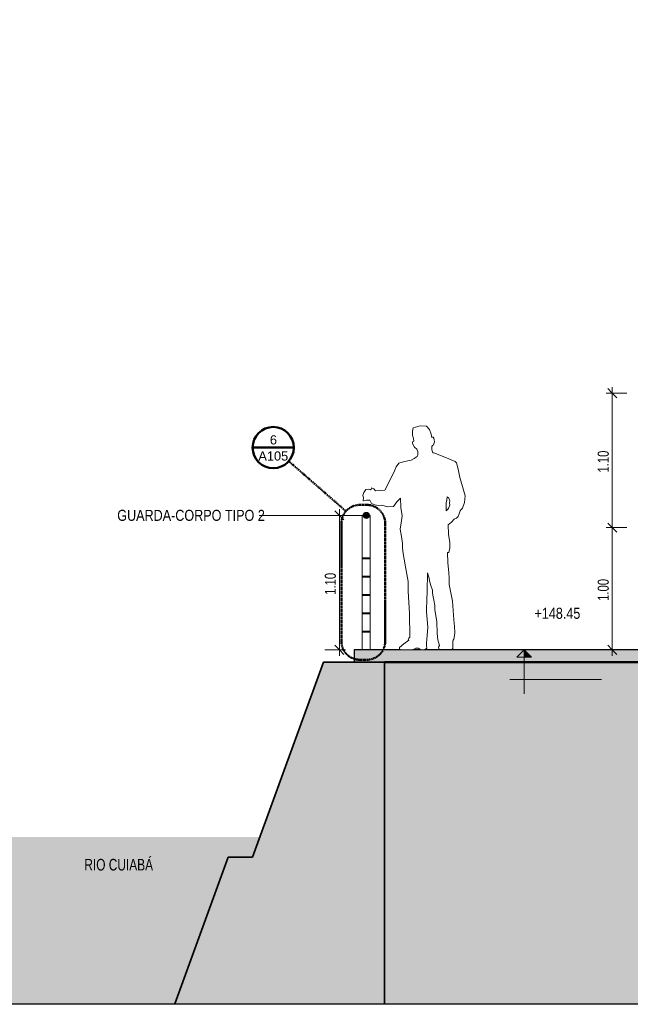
# Model space of a CAD drawing. Header units: millimetres. Extents: x -889843 to -836150, y 145549 to 161232.
# Tile 2 of 24: x -869049 to -864048, y 145549 to 153607. Entities that reach past the tile are written whole.
import ezdxf

# ---------------------------------------------------------------- set-up
doc = ezdxf.new("R2010")
doc.units = ezdxf.units.MM
doc.header["$XCLIPFRAME"] = 2
doc.linetypes.add('Tracejada', pattern=[6.35, 3.175, -3.175])
doc.linetypes.add('TRAÇO 2_5mm', pattern=[6, 3, -3])
for name, color, linetype, lineweight in [('A-ANNO-DIMS', 211, 'Continuous', 5), ('A-ANNO-DIMS-50', 211, 'Continuous', 5), ('A-ANNO-SYMB', 150, 'Continuous', 5), ('A-DETL', 90, 'Continuous', 5), ('A-DETL-GENF', 92, 'Continuous', 5), ('A-FLOR', 192, 'Continuous', 5), ('A-FLOR-HRAL-IDEN', 2, 'Continuous', 5), ('A-FLOR-PATT', 8, 'Continuous', 25), ('Balaústres', 7, 'Continuous', 5), ('Corrimão', 7, 'Continuous', 5), ('G-ANNO-DIMS', 111, 'Continuous', 5), ('G-ANNO-REFR', 1, 'Tracejada', 5), ('G-ANNO-TEXT', 231, 'Continuous', 5), ('Guarda-corpos', 7, 'Continuous', 5)]:
    doc.layers.add(name, color=color, linetype=linetype, lineweight=lineweight)
doc.styles.add('Arial', font='arial.ttf', dxfattribs={"height": 75})
doc.styles.add('Swis721 Cn BT', font='swissc.ttf', dxfattribs={"height": 90})
doc.styles.add('Swis721 LtCn BT_2', font='swisscl.ttf', dxfattribs={"height": 90})
doc.styles.add('Swis721 LtCn BT_3', font='swisscl.ttf', dxfattribs={"height": 95})
doc.dimstyles.new('Linear_wCenter_-_3mm_Arial', dxfattribs={"dimscale": 304.8, "dimtxt": 91.676869, "dimasz": 0.246063, "dimexe": 0.164042, "dimexo": 0.0625, "dimgap": 0, "dimtad": 1, "dimlfac": 0.001, "dimrnd": 0.01, "dimzin": 0, "dimdsep": 46, "dimtxsty": 'Swis721 LtCn BT_2', "dimblk1": 'OBLIQUE', "dimblk2": 'OBLIQUE', "dimsah": 1, "dimcen": 0.09, "dimdle": 0.164042, "dimazin": 0, "dimtfac": 1, "dimtdec": 4, "dimtix": 1, "dimtmove": 0, "dimatfit": 3, "dimfxl": 0.393701, "dimfxlon": 1, "dimtvp": 1, "dimtolj": 1, "dimtzin": 0, "dimarcsym": 2})
picture_1 = doc.add_image_def('image1.png', size_in_pixel=(1000, 904))
picture_2 = doc.add_image_def('image2.png', size_in_pixel=(1500, 1617))
picture_3 = doc.add_image_def('image3.png', size_in_pixel=(1556, 1639))
pattern_1 = [(50, (-853106.026, 150500), (72.87376, -6.37607), [7.62, -83.82]), (355, (-853106.026, 150500), (-14.097, 76.42244), [6.096, -67.056]), (100.451, (-853099.95, 150499.47), (58.77696, 70.04687), [6.476, -71.236]), (46.184, (-853106.03, 150520.32), (108.4314, -16.81745), [11.43, -125.73]), (96.636, (-853096.99, 150518.92), (94.961, 98.9709), [9.714, -106.854]), (351.184, (-853106.03, 150520.32), (94.9623, 98.9702), [9.144, -100.584]), (21, (-853095.866, 150515.24), (60.64565, -40.90654), [7.62, -83.82]), (326, (-853095.866, 150515.24), (24.72083, 73.67493), [6.096, -67.056]), (71.451, (-853090.81, 150511.83), (85.3669, 32.76874), [6.476, -71.236]), (37.5, (-853106.026, 150500), (1.235525, 33.822432), [3.353, -62.89, 3.353, -64.719, -67.31]), (37.5, (-853106.026, 150500), (1.235525, 33.822432), [-134.315, 3.353, -63.957]), (7.5, (-853106.026, 150500), (26.728146, 40.07255), [3.353, -35.458, 3.353, -61.366, -25.654]), (7.5, (-853106.026, 150500), (26.728146, 40.07255), [-103.53, 3.353, -22.301]), (327.5, (-853128.683, 150500), (54.236318, -2.292117), [3.353, -22.047, 3.353, -75.895, -105.156]), (327.5, (-853128.683, 150500), (54.236318, -2.292117), [-104.648, 3.353, -101.803]), (317.5, (-853138.843, 150500), (59.25158, 10.17014), [3.353, -29.667, 3.353, -49.276, -74.676]), (317.5, (-853138.843, 150500), (59.25158, 10.17014), [-85.649, 3.353, -71.323])]

# ---------------------------------------------------------------- blocks, each defined once
blk = doc.blocks.new('Guarda-corpo - 25mm-4287790-TRECHO 1 - CORTE RAMPA')
at = {"layer": 'Balaústres'}
for p, q in [((-866243.7, 149200), (-866243.7, 149547)), ((-866178.7, 149200), (-866178.7, 149547)), ((-866243.7, 149050), (-866243.7, 149197)), ((-866178.7, 149050), (-866178.7, 149197)), ((-866243.7, 148900), (-866243.7, 149047)), ((-866178.7, 148900), (-866178.7, 149047)), ((-866243.7, 148750), (-866243.7, 148897)), ((-866178.7, 148750), (-866178.7, 148897)), ((-866243.7, 148600), (-866243.7, 148747)), ((-866178.7, 148600), (-866178.7, 148747)), ((-866243.7, 148450), (-866243.7, 148597)), ((-866178.7, 148450), (-866178.7, 148597))]:
    blk.add_line(p, q, dxfattribs=at)
blk = doc.blocks.new('Guarda-corpo - Guarda-corpo-1289943-TRECHO 1 - CORTE RAMPA')
at = {"layer": 'Corrimão', "color": 250, "lineweight": 25}
for p, q in [((-866178.7, 149550), (-866243.7, 149550)), ((-866243.7, 149550), (-866243.7, 149547)), ((-866243.7, 149547), (-866178.7, 149547)), ((-866178.7, 149547), (-866178.7, 149550)), ((-866178.7, 149200), (-866243.7, 149200)), ((-866243.7, 149200), (-866243.7, 149197)), ((-866243.7, 149197), (-866178.7, 149197)), ((-866178.7, 149197), (-866178.7, 149200)), ((-866178.7, 149050), (-866243.7, 149050)), ((-866243.7, 149050), (-866243.7, 149047)), ((-866243.7, 149047), (-866178.7, 149047)), ((-866178.7, 149047), (-866178.7, 149050)), ((-866178.7, 148900), (-866243.7, 148900)), ((-866243.7, 148900), (-866243.7, 148897)), ((-866243.7, 148897), (-866178.7, 148897)), ((-866178.7, 148897), (-866178.7, 148900)), ((-866178.7, 148750), (-866243.7, 148750)), ((-866243.7, 148750), (-866243.7, 148747)), ((-866243.7, 148747), (-866178.7, 148747)), ((-866178.7, 148747), (-866178.7, 148750)), ((-866178.7, 148600), (-866243.7, 148600)), ((-866243.7, 148600), (-866243.7, 148597)), ((-866243.7, 148597), (-866178.7, 148597)), ((-866178.7, 148597), (-866178.7, 148600))]:
    blk.add_line(p, q, dxfattribs=at)
blk.add_blockref('Guarda-corpo - 25mm-4287790-TRECHO 1 - CORTE RAMPA', (0, 0))
blk = doc.blocks.new('_HUM_ FIGURAS HUMANAS - mann13-3635049-TRECHO 1 - CORTE RAMPA')
at = {"layer": 'A-DETL-GENF'}
for p, q in [((-865831, 150238.2), (-865831.5, 150206.2)), ((-865831.5, 150206.2), (-865824.5, 150178.1)), ((-865825.4, 150267.6), (-865831, 150238.2)), ((-865769.5, 150282.1), (-865825.4, 150267.6)), ((-865718, 150279.9), (-865769.5, 150282.1)), ((-865693.7, 150251.7), (-865718, 150279.9)), ((-865678.1, 150215.4), (-865693.7, 150251.7)), ((-865677, 150200.4), (-865678.1, 150215.4)), ((-865820.8, 150156.9), (-865831.5, 150151)), ((-865831.5, 150151), (-865831.5, 150138.5)), ((-865831.5, 150138.5), (-865815.7, 150109.7)), ((-865824.5, 150178.1), (-865820.8, 150156.9)), ((-865675, 150187.8), (-865677, 150200.4)), ((-865668.3, 150191.5), (-865675, 150187.8)), ((-865663.6, 150191.5), (-865668.3, 150191.5)), ((-865667.7, 150120.7), (-865659.7, 150126.4)), ((-865656.6, 150181.7), (-865663.6, 150191.5)), ((-865659.7, 150126.4), (-865652.3, 150153.3)), ((-865654.4, 150167.5), (-865656.6, 150181.7)), ((-865652.3, 150153.3), (-865654.4, 150167.5)), ((-865815.7, 150109.7), (-865796.3, 150091.3)), ((-865796.3, 150091.3), (-865788.5, 150072.8)), ((-865788.5, 150043.6), (-865792.3, 150038.4)), ((-865788.5, 150072.8), (-865788.5, 150043.6)), ((-865675, 150114.2), (-865667.7, 150120.7)), ((-865673.5, 150087.2), (-865675, 150114.2)), ((-865665.8, 150062), (-865673.5, 150087.2)), ((-865661.2, 150062), (-865665.8, 150062)), ((-865656.6, 150062), (-865661.2, 150062)), ((-865567.8, 150025.4), (-865656.6, 150062)), ((-865945.1, 149976.1), (-865964.9, 149948.6)), ((-865897.6, 149991.2), (-865945.1, 149976.1)), ((-865843.8, 150000.6), (-865897.6, 149991.2)), ((-865819.2, 150016), (-865843.8, 150000.6)), ((-865794.7, 150031.3), (-865819.2, 150016)), ((-865792.3, 150038.4), (-865794.7, 150031.3)), ((-865483.8, 149991.7), (-865567.8, 150025.4)), ((-865473.1, 149979.8), (-865483.8, 149991.7)), ((-865458.3, 149927), (-865473.1, 149979.8)), ((-865978.8, 149914.7), (-866018.9, 149835.1)), ((-865964.9, 149948.6), (-865978.8, 149914.7)), ((-865444.8, 149859.4), (-865458.3, 149927)), ((-866018.9, 149835.1), (-866058.6, 149755.1)), ((-865421.4, 149787.2), (-865444.8, 149859.4)), ((-866230.4, 149738.2), (-866239.7, 149712.1)), ((-866215.1, 149761.2), (-866230.4, 149738.2)), ((-866192.9, 149763.7), (-866215.1, 149761.2)), ((-866175.2, 149758.2), (-866192.9, 149763.7)), ((-866170, 149764.6), (-866175.2, 149758.2)), ((-866169.1, 149770.5), (-866170, 149764.6)), ((-866148, 149768.3), (-866169.1, 149776.6)), ((-866169.1, 149776.6), (-866169.1, 149773.5)), ((-866169.1, 149773.5), (-866169.1, 149770.5)), ((-866135.3, 149752), (-866148, 149768.3)), ((-866093.5, 149754.4), (-866135.3, 149752)), ((-866058.6, 149755.1), (-866093.5, 149754.4)), ((-865401.9, 149709.1), (-865421.4, 149787.2)), ((-866239.7, 149712.1), (-866232.9, 149692.6)), ((-866232.9, 149692.6), (-866236.6, 149672.2)), ((-866236.6, 149672.2), (-866235.1, 149670.7)), ((-866235.1, 149670.7), (-866233.5, 149669.2)), ((-866233.5, 149669.2), (-866209.8, 149675)), ((-866209.8, 149675), (-866181.3, 149675.3)), ((-866181.3, 149675.3), (-866168.4, 149648.5)), ((-866168.4, 149648.5), (-866141.5, 149635.4)), ((-865988, 149623.2), (-865961, 149660.5)), ((-865961, 149660.5), (-865929.7, 149690.7)), ((-865929.7, 149690.7), (-865927.3, 149615)), ((-865555.3, 149653.8), (-865549.8, 149676.6)), ((-865555.3, 149637), (-865555.3, 149653.8)), ((-865549.8, 149676.6), (-865549.2, 149702.9)), ((-865549.2, 149702.9), (-865534.2, 149690.3)), ((-865534.2, 149690.3), (-865527.7, 149669.2)), ((-865527.7, 149669.2), (-865529.2, 149652.3)), ((-865529.2, 149652.3), (-865527.7, 149635.4)), ((-865423.4, 149607.8), (-865407.2, 149654.5)), ((-865407.2, 149654.5), (-865401.9, 149709.1)), ((-866141.5, 149635.4), (-866114.2, 149632.3)), ((-866114.2, 149632.3), (-866083.2, 149632.4)), ((-866083.2, 149632.4), (-866037.8, 149618.8)), ((-866037.8, 149618.8), (-865988, 149623.2)), ((-865927.3, 149615), (-865917.4, 149546.4)), ((-865555.3, 149620.1), (-865555.3, 149637)), ((-865555.3, 149586.3), (-865555.3, 149620.1)), ((-865536.8, 149606.7), (-865555.3, 149586.3)), ((-865527.7, 149635.4), (-865536.8, 149606.7)), ((-865457.1, 149540.3), (-865449.4, 149563.3)), ((-865449.4, 149563.3), (-865441.8, 149586.3)), ((-865441.8, 149586.3), (-865432.7, 149597.2)), ((-865432.7, 149597.2), (-865423.4, 149607.8)), ((-865925.5, 149489.6), (-865932.8, 149436)), ((-865917.4, 149546.4), (-865925.5, 149489.6)), ((-865540, 149472.8), (-865512.2, 149493.9)), ((-865512.2, 149493.9), (-865490.9, 149518.8)), ((-865490.9, 149518.8), (-865472.2, 149528)), ((-865472.2, 149528), (-865457.1, 149540.3)), ((-865932.8, 149436), (-865922.6, 149377.8)), ((-865537.6, 149397), (-865540, 149472.8)), ((-865922.6, 149377.8), (-865914.4, 149319.3)), ((-865914.4, 149319.3), (-865913.7, 149289.9)), ((-865527.7, 149328.5), (-865537.6, 149397)), ((-865527.1, 149283.6), (-865527.7, 149328.5)), ((-865913.7, 149289.9), (-865911.3, 149254.9)), ((-865911.3, 149254.9), (-865888.6, 149128.7)), ((-865543.9, 149162.4), (-865546.1, 149245.7)), ((-865546.1, 149245.7), (-865533.8, 149245.7)), ((-865533.8, 149245.7), (-865527.1, 149283.6)), ((-865533.8, 149083.1), (-865543.9, 149162.4)), ((-865888.6, 149128.7), (-865868.3, 149009.4)), ((-865708.8, 149075.4), (-865708.8, 149080)), ((-865708.8, 149080), (-865697, 149036.8)), ((-865532.3, 149033.9), (-865533.8, 149083.1)), ((-865868.3, 149009.4), (-865868.3, 148969.5)), ((-865711.8, 148949), (-865708.8, 149058.5)), ((-865708.8, 149058.5), (-865708.8, 149075.4)), ((-865697, 149036.8), (-865693.4, 149015.5)), ((-865693.4, 149015.5), (-865680.9, 148977)), ((-865530.8, 148984.8), (-865532.3, 149033.9)), ((-865868.3, 148969.5), (-865868.3, 148929.6)), ((-865868.3, 148929.6), (-865856.3, 148746.7)), ((-865714.9, 148837.5), (-865711.8, 148949)), ((-865680.9, 148977), (-865668.9, 148938.8)), ((-865668.9, 148938.8), (-865667.3, 148917.3)), ((-865667.3, 148917.3), (-865665.8, 148895.9)), ((-865505.1, 148848.9), (-865530.8, 148984.8)), ((-865716.4, 148799.2), (-865714.9, 148837.5)), ((-865665.8, 148895.9), (-865658.3, 148855.1)), ((-865658.3, 148855.1), (-865650.5, 148813)), ((-865493.9, 148696.4), (-865505.1, 148848.9)), ((-865718, 148760.8), (-865716.4, 148799.2)), ((-865705.5, 148635.8), (-865718, 148760.8)), ((-865650.5, 148813), (-865650.5, 148794.6)), ((-865650.5, 148794.6), (-865650.5, 148776.2)), ((-865650.5, 148776.2), (-865632.7, 148680.9)), ((-865856.3, 148746.7), (-865853, 148553.6)), ((-865632.7, 148680.9), (-865629, 148582.8)), ((-865487.7, 148640.6), (-865493.9, 148696.4)), ((-865714.9, 148535.2), (-865705.5, 148635.8)), ((-865484.7, 148592), (-865487.7, 148640.6)), ((-865862.2, 148529.1), (-865901.9, 148500.1)), ((-865862.3, 148546.2), (-865868.3, 148535.2)), ((-865868.3, 148535.2), (-865863.9, 148533.4)), ((-865863.9, 148533.4), (-865862.2, 148529.1)), ((-865853, 148553.6), (-865862.3, 148546.2)), ((-865716.9, 148506.5), (-865714.9, 148535.2)), ((-865629, 148582.8), (-865624.5, 148530.8)), ((-865624.5, 148530.8), (-865610.6, 148484.6)), ((-865503.1, 148521.5), (-865498.7, 148528.9)), ((-865501, 148490.3), (-865503.1, 148521.5)), ((-865498.7, 148528.9), (-865493.9, 148536.8)), ((-865493.9, 148536.8), (-865488.7, 148565.7)), ((-865488.7, 148565.7), (-865484.7, 148592)), ((-865901.9, 148500.1), (-865938.9, 148467.7)), ((-865938.9, 148467.7), (-865938.9, 148461.5)), ((-865938.9, 148461.5), (-865938.9, 148455.4)), ((-865938.9, 148455.4), (-865930.3, 148450)), ((-865930.3, 148450), (-865828.4, 148450)), ((-865828.4, 148450), (-865803.8, 148462.6)), ((-865803.8, 148462.6), (-865785.3, 148462.6)), ((-865785.3, 148462.6), (-865764, 148450)), ((-865764, 148450), (-865733.2, 148450)), ((-865733.2, 148450), (-865713.5, 148462.6)), ((-865718, 148479.9), (-865716.9, 148506.5)), ((-865713.5, 148462.6), (-865718, 148479.9)), ((-865610.6, 148484.6), (-865618.4, 148470.2)), ((-865618.4, 148470.2), (-865614.5, 148450.1)), ((-865614.5, 148450.1), (-865515.3, 148450.1)), ((-865515.3, 148450.1), (-865503.1, 148460.1)), ((-865503.1, 148460.1), (-865501, 148490.3))]:
    blk.add_line(p, q, dxfattribs=at)
blk = doc.blocks.new('DIMBLOCK19-TRECHO 1 - CORTE RAMPA')
at = {"layer": 'A-ANNO-DIMS-50', "lineweight": 15}
for p, q in [((-864196.1, 149450), (-864233.6, 149487.5)), ((-864196.1, 149450), (-864158.6, 149412.5)), ((-864196.1, 148450), (-864233.6, 148487.5)), ((-864196.1, 148450), (-864158.6, 148412.5))]:
    blk.add_line(p, q, dxfattribs=at)
at = {"layer": 'A-ANNO-DIMS-50'}
for p, q in [((-864196.1, 149500), (-864196.1, 148400)), ((-864076.1, 149450), (-864246.1, 149450)), ((-864196.1, 149450), (-864076.1, 149450)), ((-864076.1, 148450), (-864246.1, 148450)), ((-864196.1, 148450), (-864076.1, 148450))]:
    blk.add_line(p, q, dxfattribs=at)
at = {"layer": 'A-ANNO-DIMS-50', "color": 0, "insert": (-864315.2, 148850.3), "char_height": 90, "width": 239.233, "attachment_point": 1, "rotation": 90, "line_spacing_factor": 0.970126, "style": 'Swis721 LtCn BT_2'}
blk.add_mtext('1.00', dxfattribs=at)
blk = doc.blocks.new('_Oblique')
at = {"color": 0, "linetype": 'ByBlock', "lineweight": -2}
blk.add_line((-0.5, -0.5), (0.5, 0.5), dxfattribs=at)
blk = doc.blocks.new('DIMBLOCK20-TRECHO 1 - CORTE RAMPA')
at = {"layer": 'A-ANNO-DIMS-50'}
for p, q in [((-864076.1, 150550), (-864246.1, 150550)), ((-864196.1, 150600), (-864196.1, 149400)), ((-864196.1, 150550), (-864076.1, 150550)), ((-864076.1, 149450), (-864246.1, 149450)), ((-864196.1, 149450), (-864076.1, 149450))]:
    blk.add_line(p, q, dxfattribs=at)
at = {"layer": 'A-ANNO-DIMS-50', "lineweight": 15}
for p, q in [((-864196.1, 150550), (-864233.6, 150587.5)), ((-864196.1, 150550), (-864158.6, 150512.5)), ((-864196.1, 149450), (-864233.6, 149487.5)), ((-864196.1, 149450), (-864158.6, 149412.5))]:
    blk.add_line(p, q, dxfattribs=at)
at = {"layer": 'A-ANNO-DIMS-50', "color": 0, "insert": (-864315.2, 149900.3), "char_height": 90, "width": 239.233, "attachment_point": 1, "rotation": 90, "line_spacing_factor": 0.970126, "style": 'Swis721 LtCn BT_2'}
blk.add_mtext('1.10', dxfattribs=at)
blk = doc.blocks.new('DIMBLOCK28-TRECHO 1 - CORTE RAMPA')
at = {"layer": 'A-ANNO-DIMS-50', "lineweight": 15}
for p, q in [((-866431, 149550), (-866468.5, 149587.5)), ((-866431, 149550), (-866393.5, 149512.5)), ((-866431, 148450), (-866468.5, 148487.5)), ((-866431, 148450), (-866393.5, 148412.5))]:
    blk.add_line(p, q, dxfattribs=at)
at = {"layer": 'A-ANNO-DIMS-50'}
for p, q in [((-866431, 148400), (-866431, 149600)), ((-866311, 149550), (-866481, 149550)), ((-866431, 149550), (-866311, 149550)), ((-866551, 148450), (-866381, 148450)), ((-866431, 148450), (-866551, 148450))]:
    blk.add_line(p, q, dxfattribs=at)
at = {"layer": 'A-ANNO-DIMS-50', "color": 0, "insert": (-866550.1, 148900.3), "char_height": 90, "width": 239.233, "attachment_point": 1, "rotation": 90, "line_spacing_factor": 0.970126, "style": 'Swis721 LtCn BT_2'}
blk.add_mtext('1.10', dxfattribs=at)
blk = doc.blocks.new('Corte - AMPLIAÇÃO-409744-TRECHO 1 - CORTE RAMPA')
at = {"layer": 'A-ANNO-SYMB', "lineweight": 50}
blk.add_line((-867141.4, 150104.9), (-866803.9, 150104.9), dxfattribs=at)
for start, end in [(0, 180), (180, 0)]:
    blk.add_arc((-866972.7, 150104.9), 168.8, start, end, dxfattribs=at)
blk = doc.blocks.new('Elevações de ponto - CORTE-427733-TRECHO 1 - CORTE RAMPA')
at = {"layer": 'G-ANNO-DIMS'}
blk.add_hatch(color=256, dxfattribs=at).paths.add_polyline_path([(-864858.5, 148390.1), (-864918.3, 148450), (-864918.3, 148390.1)], flags=0)
for p, q in [((-864918.3, 148450), (-864978.2, 148390.1)), ((-864978.2, 148390.1), (-864918.3, 148450)), ((-864918.3, 148089), (-864918.3, 148450)), ((-864918.3, 148450), (-864918.3, 148390.1)), ((-864918.3, 148390.1), (-864918.3, 148450)), ((-864918.3, 148450), (-864858.5, 148390.1)), ((-864978.2, 148390.1), (-864918.3, 148390.1)), ((-864918.3, 148390.1), (-864978.2, 148390.1)), ((-864858.5, 148390.1), (-864918.3, 148390.1)), ((-865034.5, 148207.5), (-864284.5, 148207.5))]:
    blk.add_line(p, q, dxfattribs=at)

msp = doc.modelspace()

# ---------------------------------------------------------------- hatches: boundary and pattern name
at = {"layer": 'A-DETL-GENF'}
h = msp.add_hatch(dxfattribs=at)
h.set_pattern_fill('FP4_31', color=252, style=0, pattern_type=2)
h.set_pattern_definition([(315, (-853106.03, 150500), (224.5064, 0), [158.75, -158.75]), (315, (-853063.93, 150542.1), (224.5064, 0), [158.75, -158.75]), (315, (-853021.82, 150584.2), (224.5064, 0), [158.75, -158.75]), (45, (-852993.76, 150584.2), (0, 224.5064), [158.75, -158.75]), (45, (-852951.66, 150542.1), (0, 224.5064), [158.75, -158.75]), (45, (-852909.56, 150500), (0, 224.5064), [158.75, -158.75])])
h.paths.add_polyline_path([(-866061.21, 145552.178), (-863831.723, 145552.178), (-863831.723, 146450), (-862232.946, 146450), (-852759.258, 150517.654), (-838739.951, 150517.654), (-838739.951, 151480), (-838972.314, 151480), (-838972.314, 152000), (-840115.222, 152000), (-840115.222, 151730), (-841314.498, 151784.162), (-842514.256, 151826.293), (-843714.377, 151856.39), (-844914.739, 151874.449), (-846115.222, 151880.469), (-847315.705, 151874.449), (-848516.067, 151856.39), (-849716.188, 151826.293), (-850915.946, 151784.162), (-852115.222, 151730), (-852115.642, 152000), (-853830.637, 152000), (-853830.523, 151824.776), (-853562.255, 151298.27), (-853562.255, 151085), (-854362.255, 151085), (-854362.255, 151272.294), (-854079.721, 151826.799), (-854079.721, 151854.244), (-854981.912, 151854.19), (-855960.627, 151266.119), (-855960.627, 151180), (-856103.952, 151180), (-856426.106, 150986.431), (-857071.706, 150709.234), (-858193.443, 150162.126), (-859919.759, 149364.092), (-860362.176, 149087.639), (-861880.704, 148347.003), (-862020.625, 148347.003), (-862020.625, 148303.216), (-861826.802, 147922.817), (-861826.802, 147778.715), (-862367.342, 147778.715), (-862367.342, 147905.266), (-862170.625, 148291.345), (-862170.625, 148350), (-863710.614, 148350), (-863710.614, 147990), (-863960.614, 147990), (-863960.614, 148350), (-866061.21, 148350), (-866061.21, 146752.523)], flags=0)
h = msp.add_hatch(dxfattribs=at)
h.set_pattern_fill('FP4_21', style=0, pattern_type=2)
h.set_pattern_definition(pattern_1)
h.paths.add_polyline_path([(-867337.307, 145552.178), (-866061.21, 145552.178), (-866061.21, 148350), (-866561.21, 148350), (-867142.644, 146752.523), (-867342.644, 146752.523), (-867779.534, 145552.178), (-867521.148, 145552.178)], flags=0)
msp.add_hatch(color=254, dxfattribs=at).paths.add_polyline_path([(-868315.942, 145552.178), (-867779.534, 145552.178), (-867342.644, 146752.523), (-867142.644, 146752.523), (-867082.421, 146917.985), (-889458.059, 146917.985), (-889458.059, 145552.178), (-870488.479, 145552.178)], flags=0)
at = {"layer": 'A-FLOR-HRAL-IDEN'}
h = msp.add_hatch(color=256, dxfattribs=at)
edge = h.paths.add_edge_path(flags=0)
edge.add_arc((-866211.21, 149550), 25, 0, 360)
at = {"layer": 'A-FLOR-PATT', "lineweight": 5}
h = msp.add_hatch(dxfattribs=at)
h.set_pattern_fill('FP4_21', color=256, style=0, pattern_type=2)
h.set_pattern_definition(pattern_1)
h.paths.add_polyline_path([(-866311.21, 148350), (-863960.614, 148350), (-863960.614, 148450), (-866311.21, 148450), (-866311.21, 148392.845)], flags=0)

# ---------------------------------------------------------------- linework, layer by layer
at = {"layer": 'A-ANNO-SYMB', "linetype": 'TRAÇO 2_5mm', "lineweight": 50}
for p, q in [((-866377.012, 149584.412), (-866845.616, 149993.906)), ((-866206.044, 149635.71), (-866264.062, 149635.71)), ((-866414.062, 149485.71), (-866414.062, 148518.54)), ((-866056.044, 148518.54), (-866056.044, 149485.71)), ((-866264.062, 148368.54), (-866206.044, 148368.54))]:
    msp.add_line(p, q, dxfattribs=at)
for centre, start, end in [((-866264.062, 149485.71), 90, 180), ((-866206.044, 149485.71), 0, 90), ((-866264.062, 148518.54), 180, 270), ((-866206.044, 148518.54), 270, 0)]:
    msp.add_arc(centre, 150, start, end, dxfattribs=at)
at = {"layer": 'A-DETL', "lineweight": 35}
for p, q in [((-866561.21, 148350), (-867142.644, 146752.523)), ((-866061.21, 148350), (-866561.21, 148350)), ((-866061.21, 146752.523), (-866061.21, 148350)), ((-867342.644, 146752.523), (-867779.534, 145552.178)), ((-867142.644, 146752.523), (-867342.644, 146752.523)), ((-866061.21, 145552.178), (-866061.21, 146752.523))]:
    msp.add_line(p, q, dxfattribs=at)
at = {"layer": 'A-DETL', "lineweight": 50}
msp.add_line((-863960.614, 148350), (-866061.21, 148350), dxfattribs=at)
at = {"layer": 'A-FLOR', "lineweight": 25}
for p, q in [((-865930.298, 148450), (-866311.21, 148450)), ((-866311.21, 148450), (-866311.21, 148350)), ((-865763.968, 148450), (-865828.444, 148450)), ((-863960.614, 148450), (-865733.171, 148450))]:
    msp.add_line(p, q, dxfattribs=at)
at = {"layer": 'A-FLOR-HRAL-IDEN'}
msp.add_line((-866211.21, 149550), (-867089.06, 149550), dxfattribs=at)
msp.add_circle((-866211.21, 149550), 25, dxfattribs=at)

# ---------------------------------------------------------------- block references
at = {"layer": 'A-ANNO-SYMB', "lineweight": 50}
msp.add_blockref('Corte - AMPLIAÇÃO-409744-TRECHO 1 - CORTE RAMPA', (0, 0), dxfattribs=at)
at = {"layer": 'A-DETL-GENF'}
msp.add_blockref('_HUM_ FIGURAS HUMANAS - mann13-3635049-TRECHO 1 - CORTE RAMPA', (0, 0), dxfattribs=at)
at = {"layer": 'G-ANNO-DIMS'}
msp.add_blockref('Elevações de ponto - CORTE-427733-TRECHO 1 - CORTE RAMPA', (0, 0), dxfattribs=at)
at = {"layer": 'Guarda-corpos'}
msp.add_blockref('Guarda-corpo - Guarda-corpo-1289943-TRECHO 1 - CORTE RAMPA', (0, 0), dxfattribs=at)

# ---------------------------------------------------------------- texts
at = {"layer": 'A-ANNO-SYMB', "char_height": 75, "attachment_point": 1, "style": 'Arial'}
for s, insert, width in [('6', (-867000.387, 150205.668), 72.15187), ('A105', (-867094.637, 150073.638), 300.63281)]:
    msp.add_mtext(s, dxfattribs=dict(at, insert=insert, width=width))
at = {"layer": 'A-FLOR-HRAL-IDEN', "insert": (-868250.06, 149595.437), "char_height": 90, "width": 1402.95312, "attachment_point": 1, "style": 'Swis721 Cn BT'}
msp.add_mtext('GUARDA-CORPO TIPO 2', dxfattribs=at)
at = {"layer": 'G-ANNO-DIMS', "insert": (-864833.178, 148793.84), "char_height": 90, "width": 515.6309, "attachment_point": 1, "line_spacing_factor": 0.961347, "style": 'Swis721 Cn BT'}
msp.add_mtext('+148.45', dxfattribs=at)
at = {"layer": 'G-ANNO-TEXT', "color": 7, "insert": (-868519.727, 146738.786), "char_height": 95, "width": 685.44281, "attachment_point": 1, "style": 'Swis721 LtCn BT_3'}
msp.add_mtext('RIO CUIABÁ', dxfattribs=at)

# ---------------------------------------------------------------- dimensions: what is measured, and where the dimension line sits
at = {"layer": 'A-ANNO-DIMS'}
for base, p1, p2, override, picture, middle in [((-864196.13, 149450), (-864076.13, 150550), (-864076.13, 149450), {"dimpost": '<>', "dimfxl": 1099.999998}, 'DIMBLOCK20-TRECHO 1 - CORTE RAMPA', (-864242.221, 150000)), ((-866431.021, 149550), (-866551.021, 148450), (-866311.021, 149550), {"dimpost": '<>', "dimfxl": 1125.877436}, 'DIMBLOCK28-TRECHO 1 - CORTE RAMPA', (-866477.112, 149000)), ((-864196.13, 148450), (-864076.13, 149450), (-864076.13, 148450), {"dimpost": '<>', "dimfxl": 1000}, 'DIMBLOCK19-TRECHO 1 - CORTE RAMPA', (-864242.221, 148950))]:
    dim = msp.add_linear_dim(base=base, p1=p1, p2=p2, angle=90, dimstyle='Linear_wCenter_-_3mm_Arial', override=override, dxfattribs=at)
    dim.commit()
    dim.dimension.update_dxf_attribs({"geometry": picture, "text_midpoint": middle})

# ---------------------------------------------------------------- pictures from other files: only their frames are drawn
at = {"layer": 'G-ANNO-REFR'}
image = msp.add_image(picture_2, insert=(-861347.419, 148914.673), size_in_units=(3710.145, 4000), dxfattribs=at)
image.set_boundary_path([(-11521.0028, 2975.9483), (-11521.0028, -3362.7608), (9346.5689, -3362.7608), (9346.5689, 2975.9483), (-11521.0028, 2975.9483)])
image.dxf.flags = 15
image = msp.add_image(picture_3, insert=(-853714.834, 151175.537), size_in_units=(6644.068, 7000), dxfattribs=at)
image.set_boundary_path([(-8461.1855, 2955.4723), (-8461.1855, -715.9277), (3626.60897, -715.9277), (3626.60897, 2955.4723), (-8461.1855, 2955.4723)])
image.dxf.flags = 15
image = msp.add_image(picture_1, insert=(-860957.181, 150619.198), size_in_units=(8716.252, 7883.73), dxfattribs=at)
image.set_boundary_path([(-3314.11142, 1484.92112), (-3314.11142, -313.06966), (2607.52495, -313.06966), (2607.52495, 1484.92112), (-3314.11142, 1484.92112)])
image.dxf.flags = 15

doc.saveas('drawing.dxf')
